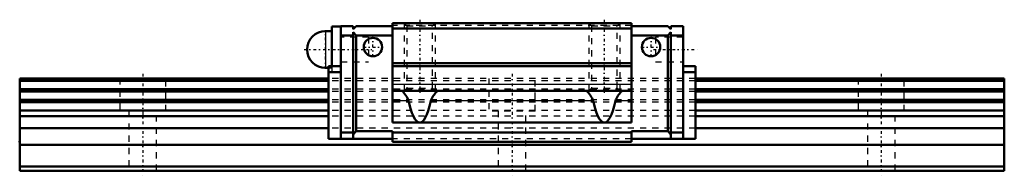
# Model space of a CAD drawing. Header units: millimetres. Extents: x -20 to 140, y -1 to 25.
import ezdxf

# ---------------------------------------------------------------- set-up
doc = ezdxf.new("R2010")
doc.units = ezdxf.units.MM
doc.linetypes.add('Center', pattern=[1.5, 0.45, -0.5, 0.05, -0.5])
doc.linetypes.add('Dashed', pattern=[2, 1, -1])
for name, color, linetype, lineweight in [('2d ConnectionPoints', 7, 'Continuous', 50), ('AM_0', 7, 'Continuous', 50), ('AM_4', 3, 'Continuous', 25), ('AM_5', 3, 'Continuous', 25), ('AM_7', 7, 'Center', 25), ('AM_9', 6, 'Dashed', 25)]:
    doc.layers.add(name, color=color, linetype=linetype, lineweight=lineweight)

# ---------------------------------------------------------------- blocks, each defined once
blk = doc.blocks.new('1_oqdhbx3joed0fqy2az792u7ac________0_in_1gv1miqwz1ej9kkgysyh0rfem________0')
at = {"layer": 'AM_0'}
for p, q in [((30.7, 22.7), (29.7, 22.7)), ((32.2, 23.45), (30.7, 23.45)), ((30.7, 23.45), (30.7, 17)), ((29.7, 16.7), (30.2, 16.7))]:
    blk.add_line(p, q, dxfattribs=at)
blk.add_arc((29.7, 19.7), 3, 90, 270, dxfattribs=at)
at = {"layer": 'AM_4'}
blk.add_line((29.7, 22.7), (29.7, 16.7), dxfattribs=at)
at = {"layer": 'AM_7'}
for p, q in [((29.7, 16.55), (29.7, 22.85)), ((26.2, 19.7), (37.2, 19.7))]:
    blk.add_line(p, q, dxfattribs=at)
at = {"layer": 'AM_9'}
for p, q in [((36.7, 21.7), (32.2, 21.7)), ((36.7, 21.7), (36.7, 17.7)), ((32.2, 17.7), (36.7, 17.7)), ((30.2, 16.7), (30.7, 16.7)), ((30.7, 17), (30.7, 15.95)), ((30.7, 15.95), (32.2, 15.95))]:
    blk.add_line(p, q, dxfattribs=at)
blk = doc.blocks.new('2_HSR15M1ASSPB1021B1_Slider_0_in_1gv1miqwz1ej9kkgysyh0rfem________0')
at = {"layer": 'AM_0'}
for p, q in [((40.6, 24), (40.6, 7.82)), ((79.4, 24), (40.6, 24)), ((79.4, 24), (79.4, 7.82)), ((34.2, 23.5), (32.2, 23.5)), ((32.2, 5.2), (32.2, 23.5)), ((34.2, 23), (34.7, 23.5)), ((34.2, 23.5), (34.2, 23)), ((34.7, 22), (34.2, 22.5)), ((34.2, 22.5), (34.2, 5.2)), ((40.6, 23.5), (34.7, 23.5)), ((79.4, 23.12), (40.6, 23.12)), ((79.4, 23.5), (85.3, 23.5)), ((85.8, 23), (85.3, 23.5)), ((85.3, 22), (85.8, 22.5)), ((85.8, 23.5), (87.8, 23.5)), ((85.8, 23.5), (85.8, 23)), ((85.8, 22.5), (85.8, 5.2)), ((87.8, 5.2), (87.8, 23.5)), ((34.2, 22), (32.2, 22)), ((34.7, 22), (34.7, 6.4)), ((40.6, 22), (34.7, 22)), ((79.4, 22), (85.3, 22)), ((85.3, 22), (85.3, 6.4)), ((85.8, 22), (87.8, 22)), ((30.2, 17), (30.2, 5.2)), ((30.2, 17), (32.2, 17)), ((30.2, 16), (32.2, 16)), ((79.4, 17.5), (40.6, 17.5)), ((79.4, 17), (40.6, 17)), ((89.8, 17), (87.8, 17)), ((89.8, 16), (87.8, 16)), ((89.8, 17), (89.8, 5.2)), ((79.4, 13), (40.6, 13)), ((34.2, 5.9), (34.7, 6.4)), ((40.6, 6.4), (34.7, 6.4)), ((79.4, 7.82), (40.6, 7.82)), ((40.6, 6.4), (40.6, 4.7)), ((79.4, 6.4), (79.4, 4.7)), ((79.4, 6.4), (85.3, 6.4)), ((85.8, 5.9), (85.3, 6.4)), ((40.6, 5.2), (30.2, 5.2)), ((32.2, 6.2), (34.2, 6.2)), ((79.4, 6.2), (40.6, 6.2)), ((79.4, 5.2), (89.8, 5.2)), ((87.8, 6.2), (85.8, 6.2)), ((79.4, 4.7), (40.6, 4.7))]:
    blk.add_line(p, q, dxfattribs=at)
for points in [[(42.03, 13), (42.09, 12.98), (42.18, 12.91), (42.29, 12.8), (42.42, 12.65), (42.59, 12.45), (42.76, 12.22), (42.89, 12.01), (43.01, 11.78), (43.12, 11.53), (43.17, 11.35)], [(46.83, 11.35), (46.89, 11.56), (46.97, 11.75), (47.07, 11.94), (47.2, 12.15), (47.33, 12.35), (47.47, 12.52), (47.59, 12.67), (47.71, 12.8), (47.82, 12.9), (47.91, 12.97), (47.97, 13)], [(72.03, 13), (72.09, 12.98), (72.18, 12.91), (72.29, 12.8), (72.42, 12.65), (72.59, 12.45), (72.76, 12.22), (72.89, 12.01), (73.01, 11.78), (73.12, 11.53), (73.17, 11.35)], [(76.83, 11.35), (76.89, 11.56), (76.97, 11.75), (77.07, 11.94), (77.2, 12.15), (77.33, 12.35), (77.47, 12.52), (77.59, 12.67), (77.71, 12.8), (77.82, 12.9), (77.91, 12.97), (77.97, 13)], [(45, 7.82), (44.74, 7.89), (44.48, 8.08), (44.22, 8.4), (43.97, 8.85), (43.73, 9.42), (43.5, 10.1), (43.28, 10.9), (43.17, 11.35)], [(46.83, 11.35), (46.61, 10.49), (46.39, 9.75), (46.15, 9.12), (45.9, 8.61), (45.65, 8.23), (45.39, 7.97), (45.13, 7.84), (45, 7.82)], [(75, 7.82), (74.74, 7.89), (74.48, 8.08), (74.22, 8.4), (73.97, 8.85), (73.73, 9.42), (73.5, 10.1), (73.28, 10.9), (73.17, 11.35)], [(76.83, 11.35), (76.61, 10.49), (76.39, 9.75), (76.15, 9.12), (75.9, 8.61), (75.65, 8.23), (75.39, 7.97), (75.13, 7.84), (75, 7.82)]]:
    blk.add_lwpolyline(points, dxfattribs=at)
for centre in [(37.4, 20.1), (82.6, 20.1)]:
    blk.add_circle(centre, 1.5, dxfattribs=at)
at = {"layer": 'AM_4'}
for p, q in [((79.4, 14), (40.6, 14)), ((43.17, 11.35), (40.6, 11.35)), ((73.17, 11.35), (46.83, 11.35)), ((79.4, 11.35), (76.83, 11.35))]:
    blk.add_line(p, q, dxfattribs=at)
at = {"layer": 'AM_5', "linetype": 'Dashed'}
for p, q in [((42.5, 24), (42.5, 13)), ((47.5, 24), (47.5, 13)), ((72.5, 24), (72.5, 13)), ((77.5, 24), (77.5, 13))]:
    blk.add_line(p, q, dxfattribs=at)
at = {"layer": 'AM_7'}
for p, q in [((45, 24.55), (45, 12.45)), ((75, 24.55), (75, 12.45)), ((37.4, 18.52), (37.4, 21.68)), ((82.6, 18.52), (82.6, 21.68)), ((35.83, 20.1), (38.98, 20.1)), ((81.02, 20.1), (84.17, 20.1)), ((82.97, 19.7), (90.12, 19.7))]:
    blk.add_line(p, q, dxfattribs=at)
at = {"layer": 'AM_9'}
for p, q in [((42.5, 24), (42.93, 23.57)), ((47.07, 23.57), (47.5, 24)), ((72.5, 24), (72.93, 23.57)), ((77.07, 23.57), (77.5, 24)), ((79.4, 23.63), (40.6, 23.63)), ((42.93, 23.57), (42.93, 13.43)), ((42.93, 23.57), (47.07, 23.57)), ((47.07, 13.43), (47.07, 23.57)), ((72.93, 23.57), (72.93, 13.43)), ((72.93, 23.57), (77.07, 23.57)), ((77.07, 13.43), (77.07, 23.57)), ((36.7, 21.7), (32.2, 21.7)), ((36.7, 21.7), (36.7, 17.7)), ((87.8, 21.7), (83.3, 21.7)), ((83.3, 21.7), (83.3, 17.7)), ((32.2, 17.7), (36.7, 17.7)), ((83.3, 17.7), (87.8, 17.7)), ((30.2, 15.95), (32.2, 15.95)), ((89.8, 15), (30.2, 15)), ((89.8, 14.59), (30.2, 14.59)), ((87.8, 15.95), (89.8, 15.95)), ((89.8, 13.27), (30.2, 13.27)), ((89.8, 12.85), (30.2, 12.85)), ((42.93, 13.43), (42.5, 13)), ((42.93, 13.43), (47.07, 13.43)), ((47.5, 13), (47.07, 13.43)), ((72.93, 13.43), (72.5, 13)), ((72.93, 13.43), (77.07, 13.43)), ((77.5, 13), (77.07, 13.43)), ((89.8, 11.54), (30.2, 11.54)), ((89.8, 11.13), (30.2, 11.13)), ((89.8, 9.79), (30.2, 9.79)), ((89.8, 8.84), (30.2, 8.84)), ((89.8, 6.9), (30.2, 6.9)), ((79.4, 5.2), (40.6, 5.2))]:
    blk.add_line(p, q, dxfattribs=at)
blk = doc.blocks.new('3_HSR15M1A116020_Rail_0_in_1gv1miqwz1ej9kkgysyh0rfem________0')
at = {"layer": 'AM_0'}
for p, q in [((30.2, 15), (-20, 15)), ((-20, 15), (-20, 0)), ((30.2, 14.59), (-20, 14.59)), ((140, 15), (89.8, 15)), ((140, 14.59), (89.8, 14.59)), ((140, 15), (140, 0)), ((30.2, 13.27), (-20, 13.27)), ((30.2, 12.85), (-20, 12.85)), ((140, 13.27), (89.8, 13.27)), ((140, 12.85), (89.8, 12.85)), ((30.2, 11.54), (-20, 11.54)), ((140, 11.54), (89.8, 11.54)), ((30.2, 11.13), (-20, 11.13)), ((30.2, 9.79), (-20, 9.79)), ((140, 11.13), (89.8, 11.13)), ((140, 9.79), (89.8, 9.79)), ((30.2, 8.84), (-20, 8.84)), ((140, 8.84), (89.8, 8.84)), ((30.2, 6.9), (-20, 6.9)), ((140, 6.9), (89.8, 6.9)), ((140, 4.2), (-20, 4.2)), ((140, 0.7), (-20, 0.7)), ((140, 0), (-20, 0))]:
    blk.add_line(p, q, dxfattribs=at)
at = {"layer": 'AM_7'}
for p, q in [((0, 15.75), (0, -0.75)), ((60, 15.75), (60, -0.75)), ((120, 15.75), (120, -0.75))]:
    blk.add_line(p, q, dxfattribs=at)
at = {"layer": 'AM_9'}
for p, q in [((-3.75, 15), (-3.75, 9.7)), ((3.75, 9.7), (3.75, 15)), ((89.8, 15), (30.2, 15)), ((89.8, 14.59), (30.2, 14.59)), ((56.25, 15), (56.25, 9.7)), ((63.75, 9.7), (63.75, 15)), ((116.25, 15), (116.25, 9.7)), ((123.75, 9.7), (123.75, 15)), ((89.8, 13.27), (30.2, 13.27)), ((89.8, 12.85), (30.2, 12.85)), ((89.8, 11.54), (30.2, 11.54)), ((3.75, 9.7), (-3.75, 9.7)), ((-2.25, 9.7), (-2.25, 0)), ((2.25, 0), (2.25, 9.7)), ((89.8, 11.13), (30.2, 11.13)), ((89.8, 9.79), (30.2, 9.79)), ((63.75, 9.7), (56.25, 9.7)), ((57.75, 9.7), (57.75, 0)), ((62.25, 0), (62.25, 9.7)), ((123.75, 9.7), (116.25, 9.7)), ((117.75, 9.7), (117.75, 0)), ((122.25, 0), (122.25, 9.7)), ((89.8, 8.84), (30.2, 8.84)), ((89.8, 6.9), (30.2, 6.9))]:
    blk.add_line(p, q, dxfattribs=at)

msp = doc.modelspace()

# ---------------------------------------------------------------- linework, layer by layer
at = {"layer": '2d ConnectionPoints'}
for p in [(32.2, 19.7), (87.8, 19.7), (-20, 4.7), (60, 4.7), (0, 0), (0, 0)]:
    msp.add_point(p, dxfattribs=at)

# ---------------------------------------------------------------- block references
for name in ['2_HSR15M1ASSPB1021B1_Slider_0_in_1gv1miqwz1ej9kkgysyh0rfem________0', '1_oqdhbx3joed0fqy2az792u7ac________0_in_1gv1miqwz1ej9kkgysyh0rfem________0', '3_HSR15M1A116020_Rail_0_in_1gv1miqwz1ej9kkgysyh0rfem________0']:
    msp.add_blockref(name, (0, 0))

doc.saveas('drawing.dxf')
